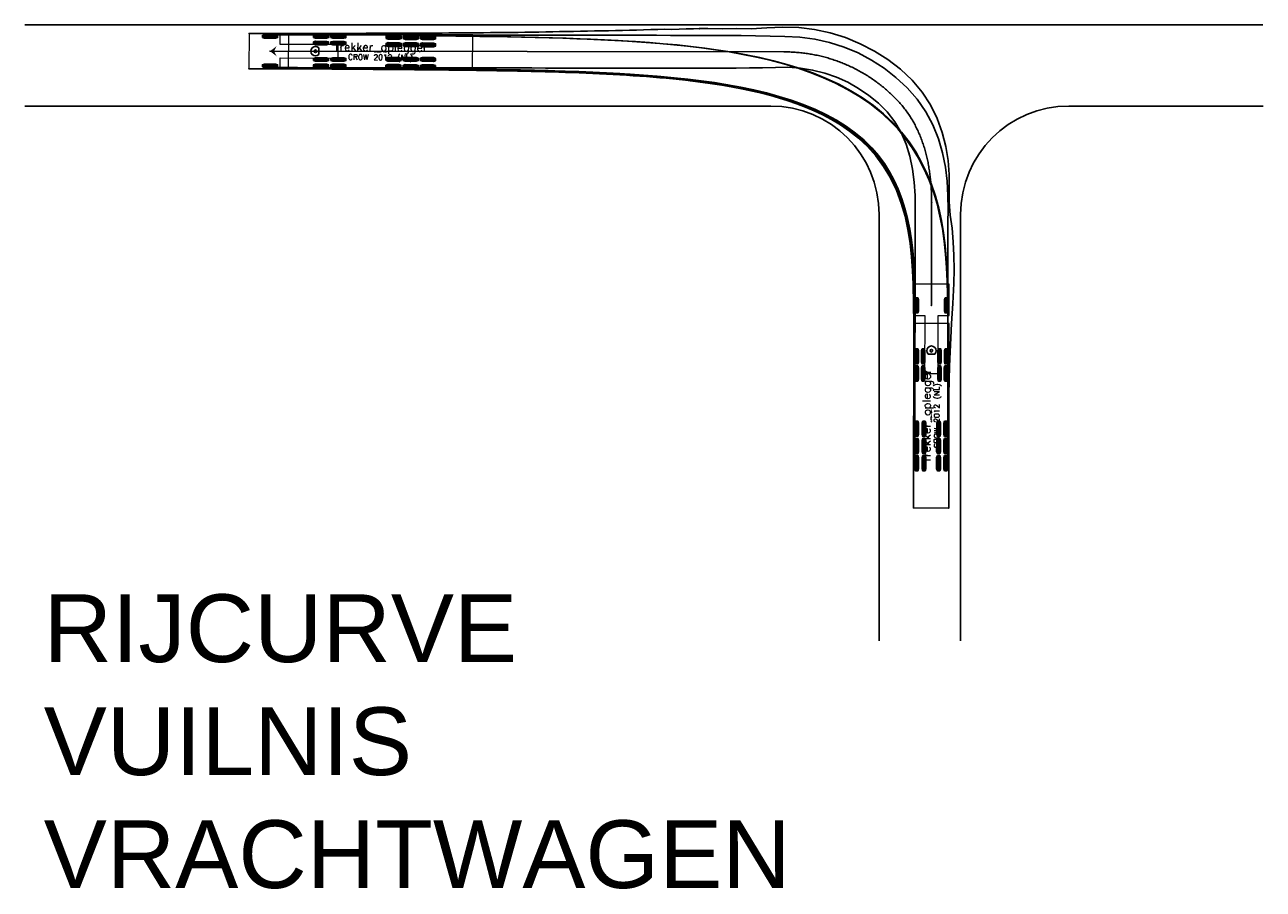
# Model space of a CAD drawing. Header units: metres. Extents: x 252743 to 254903, y 592696 to 593766.
# Tile 137 of 256: x 254463 to 254554, y 593298 to 593361. Entities that reach past the tile are written whole.
import ezdxf
from ezdxf.enums import TextEntityAlignment as Align

# ---------------------------------------------------------------- set-up
doc = ezdxf.new("R2010")
doc.units = ezdxf.units.M
doc.layers.add('ALGEMEEN HULP', color=6, linetype='Continuous', plot=False)
doc.layers.add('ALGEMEEN RIJCURVE', color=1, linetype='Continuous')
doc.layers.add('N-WB-KANTVERHARDING', color=2, linetype='Continuous')
doc.styles.add('N_STANDARD 200', font='arial.ttf', dxfattribs={"height": 0.4})
doc.styles.add('TSText', font='txt.shx')

# ---------------------------------------------------------------- blocks, each defined once
blk = doc.blocks.new('*U332')
at = {"layer": 'ALGEMEEN RIJCURVE', "color": 6, "linetype": 'Continuous', "ltscale": 1.524}
blk.add_circle((0, 0), 0.0127, dxfattribs=at)
blk = doc.blocks.new('*U333')
at = {"layer": 'ALGEMEEN RIJCURVE', "color": 6, "linetype": 'Continuous', "ltscale": 1.524}
blk.add_circle((0, 0), 0.0127, dxfattribs=at)
blk = doc.blocks.new('*U334')
at = {"layer": 'ALGEMEEN RIJCURVE', "color": 6, "linetype": 'Continuous', "ltscale": 1.524}
blk.add_circle((0, 0), 0.0127, dxfattribs=at)
blk = doc.blocks.new('*U335')
at = {"layer": 'ALGEMEEN RIJCURVE', "color": 6, "linetype": 'Continuous', "ltscale": 1.524}
blk.add_circle((0, 0), 0.0127, dxfattribs=at)
blk = doc.blocks.new('*U336')
at = {"layer": 'ALGEMEEN RIJCURVE', "color": 6, "linetype": 'Continuous', "ltscale": 1.524}
blk.add_circle((0, 0), 0.0127, dxfattribs=at)
blk = doc.blocks.new('*U337')
at = {"layer": 'ALGEMEEN RIJCURVE', "color": 6, "linetype": 'Continuous', "ltscale": 1.524}
blk.add_circle((0, 0), 0.0127, dxfattribs=at)
blk = doc.blocks.new('*U338')
at = {"layer": 'ALGEMEEN RIJCURVE'}
blk.add_hatch(color=4, dxfattribs=at).paths.add_polyline_path([(0, 0), (0.48, -0.37), (0.303, 0), (0.481, 0.368)])
blk = doc.blocks.new('*U339')
at = {"layer": 'ALGEMEEN RIJCURVE', "color": 10, "linetype": 'Continuous', "ltscale": 1.524}
blk.add_circle((0, 0), 0.0127, dxfattribs=at)
blk = doc.blocks.new('*U340')
at = {"layer": 'ALGEMEEN RIJCURVE', "color": 10, "linetype": 'Continuous', "ltscale": 1.524}
blk.add_circle((0, 0), 0.0127, dxfattribs=at)
blk = doc.blocks.new('*U341')
at = {"layer": 'ALGEMEEN RIJCURVE', "color": 10, "linetype": 'Continuous', "ltscale": 1.524}
blk.add_circle((0, 0), 0.0127, dxfattribs=at)
blk = doc.blocks.new('*U342')
at = {"layer": 'ALGEMEEN RIJCURVE', "color": 10, "linetype": 'Continuous', "ltscale": 1.524}
blk.add_circle((0, 0), 0.0127, dxfattribs=at)
blk = doc.blocks.new('*U343')
at = {"layer": 'ALGEMEEN RIJCURVE', "color": 10, "linetype": 'Continuous', "ltscale": 1.524}
blk.add_circle((0, 0), 0.0127, dxfattribs=at)
blk = doc.blocks.new('*U344')
at = {"layer": 'ALGEMEEN RIJCURVE', "color": 10, "linetype": 'Continuous', "ltscale": 1.524}
blk.add_circle((0, 0), 0.0127, dxfattribs=at)
blk = doc.blocks.new('*U345')
at = {"layer": 'ALGEMEEN RIJCURVE', "color": 10, "linetype": 'Continuous', "ltscale": 1.524}
blk.add_circle((0, 0), 0.0127, dxfattribs=at)
blk = doc.blocks.new('*U346')
at = {"layer": 'ALGEMEEN RIJCURVE', "color": 10, "linetype": 'Continuous', "ltscale": 1.524}
blk.add_circle((0, 0), 0.0127, dxfattribs=at)
blk = doc.blocks.new('*U347')
at = {"layer": 'ALGEMEEN RIJCURVE', "color": 10, "linetype": 'Continuous', "ltscale": 1.524}
blk.add_circle((0, 0), 0.0127, dxfattribs=at)
blk = doc.blocks.new('*U348')
at = {"layer": 'ALGEMEEN RIJCURVE', "color": 10, "linetype": 'Continuous', "ltscale": 1.524}
blk.add_circle((0, 0), 0.0127, dxfattribs=at)
blk = doc.blocks.new('*U349')
at = {"layer": 'ALGEMEEN RIJCURVE', "color": 10, "linetype": 'Continuous', "ltscale": 1.524}
blk.add_circle((0, 0), 0.0127, dxfattribs=at)
blk = doc.blocks.new('*U350')
at = {"layer": 'ALGEMEEN RIJCURVE', "color": 10, "linetype": 'Continuous', "ltscale": 1.524}
blk.add_circle((0, 0), 0.0127, dxfattribs=at)
blk = doc.blocks.new('*U351')
at = {"layer": 'ALGEMEEN RIJCURVE', "color": 80, "linetype": 'Continuous', "ltscale": 1.524}
blk.add_circle((0, 0), 0.0127, dxfattribs=at)
blk = doc.blocks.new('*U352')
at = {"layer": 'ALGEMEEN RIJCURVE', "color": 80, "linetype": 'Continuous', "ltscale": 1.524}
blk.add_circle((0, 0), 0.0127, dxfattribs=at)
blk = doc.blocks.new('*U353')
at = {"layer": 'ALGEMEEN RIJCURVE', "color": 80, "linetype": 'Continuous', "ltscale": 1.524}
blk.add_circle((0, 0), 0.0127, dxfattribs=at)
blk = doc.blocks.new('*U354')
at = {"layer": 'ALGEMEEN RIJCURVE', "color": 80, "linetype": 'Continuous', "ltscale": 1.524}
blk.add_circle((0, 0), 0.0127, dxfattribs=at)
blk = doc.blocks.new('*U356')
at = {"layer": 'ALGEMEEN RIJCURVE', "color": 80, "linetype": 'Continuous', "ltscale": 1.524}
blk.add_circle((0, 0), 0.0127, dxfattribs=at)
blk = doc.blocks.new('*U357')
at = {"layer": 'ALGEMEEN RIJCURVE', "color": 80, "linetype": 'Continuous', "ltscale": 1.524}
blk.add_circle((0, 0), 0.0127, dxfattribs=at)
blk = doc.blocks.new('*U358')
at = {"layer": 'ALGEMEEN RIJCURVE', "color": 80, "linetype": 'Continuous', "ltscale": 1.524}
blk.add_circle((0, 0), 0.0127, dxfattribs=at)
blk = doc.blocks.new('*U359')
at = {"layer": 'ALGEMEEN RIJCURVE', "color": 80, "linetype": 'Continuous', "ltscale": 1.524}
blk.add_circle((0, 0), 0.0127, dxfattribs=at)
blk = doc.blocks.new('*U361')
at = {"layer": 'ALGEMEEN RIJCURVE', "color": 2, "linetype": 'Continuous', "ltscale": 1.524}
for p, q in [((-9.741, 1.14275), (-10.859, 1.14275)), ((-9.741, 1.073), (-10.859, 1.073)), ((-9.741, 1.00325), (-10.859, 1.00325)), ((-8.471, 1.14275), (-9.589, 1.14275)), ((-8.471, 1.073), (-9.589, 1.073)), ((-8.471, 1.00325), (-9.589, 1.00325)), ((-7.201, 1.14275), (-8.319, 1.14275)), ((-7.201, 1.073), (-8.319, 1.073)), ((-7.201, 1.00325), (-8.319, 1.00325)), ((-9.741, 0.60875), (-10.859, 0.60875)), ((-9.741, 0.539), (-10.859, 0.539)), ((-9.741, 0.46925), (-10.859, 0.46925)), ((-8.471, 0.60875), (-9.589, 0.60875)), ((-8.471, 0.539), (-9.589, 0.539)), ((-8.471, 0.46925), (-9.589, 0.46925)), ((-7.201, 0.60875), (-8.319, 0.60875)), ((-7.201, 0.539), (-8.319, 0.539)), ((-7.201, 0.46925), (-8.319, 0.46925)), ((-9.741, -0.46925), (-10.859, -0.46925)), ((-9.741, -0.539), (-10.859, -0.539)), ((-9.741, -0.60875), (-10.859, -0.60875)), ((-8.471, -0.46925), (-9.589, -0.46925)), ((-8.471, -0.539), (-9.589, -0.539)), ((-8.471, -0.60875), (-9.589, -0.60875)), ((-7.201, -0.46925), (-8.319, -0.46925)), ((-7.201, -0.539), (-8.319, -0.539)), ((-7.201, -0.60875), (-8.319, -0.60875)), ((-9.741, -1.00325), (-10.859, -1.00325)), ((-9.741, -1.073), (-10.859, -1.073)), ((-9.741, -1.14275), (-10.859, -1.14275)), ((-8.471, -1.00325), (-9.589, -1.00325)), ((-8.471, -1.073), (-9.589, -1.073)), ((-8.471, -1.14275), (-9.589, -1.14275)), ((-7.201, -1.00325), (-8.319, -1.00325)), ((-7.201, -1.073), (-8.319, -1.073)), ((-7.201, -1.14275), (-8.319, -1.14275))]:
    blk.add_line(p, q, dxfattribs=at)
at = {"layer": 'ALGEMEEN RIJCURVE', "color": 7, "linetype": 'Continuous', "lineweight": 0, "ltscale": 1.524}
blk.add_lwpolyline([(0, 1.3), (-13.6, 1.3), (-13.6, -1.3), (0, -1.3), (0, 1.3), (0, 1.3)], close=True, dxfattribs=at)
at = {"layer": 'ALGEMEEN RIJCURVE', "color": 7, "linetype": 'Continuous', "ltscale": 1.524, "flags": 128}
for points in [[(-9.741, 1.160048), (-9.741, 0.985952), (-9.89752, 0.9335), (-10.70248, 0.9335), (-10.859, 0.985952), (-10.859, 1.160048), (-10.70248, 1.2125), (-9.89752, 1.2125)], [(-8.471, 1.160048), (-8.471, 0.985952), (-8.62752, 0.9335), (-9.43248, 0.9335), (-9.589, 0.985952), (-9.589, 1.160048), (-9.43248, 1.2125), (-8.62752, 1.2125)], [(-7.201, 1.160048), (-7.201, 0.985952), (-7.35752, 0.9335), (-8.16248, 0.9335), (-8.319, 0.985952), (-8.319, 1.160048), (-8.16248, 1.2125), (-7.35752, 1.2125)], [(-9.741, 0.626048), (-9.741, 0.451952), (-9.89752, 0.3995), (-10.70248, 0.3995), (-10.859, 0.451952), (-10.859, 0.626048), (-10.70248, 0.6785), (-9.89752, 0.6785)], [(-8.471, 0.626048), (-8.471, 0.451952), (-8.62752, 0.3995), (-9.43248, 0.3995), (-9.589, 0.451952), (-9.589, 0.626048), (-9.43248, 0.6785), (-8.62752, 0.6785)], [(-7.201, 0.626048), (-7.201, 0.451952), (-7.35752, 0.3995), (-8.16248, 0.3995), (-8.319, 0.451952), (-8.319, 0.626048), (-8.16248, 0.6785), (-7.35752, 0.6785)], [(-9.741, -0.451952), (-9.741, -0.626048), (-9.89752, -0.6785), (-10.70248, -0.6785), (-10.859, -0.626048), (-10.859, -0.451952), (-10.70248, -0.3995), (-9.89752, -0.3995)], [(-8.471, -0.451952), (-8.471, -0.626048), (-8.62752, -0.6785), (-9.43248, -0.6785), (-9.589, -0.626048), (-9.589, -0.451952), (-9.43248, -0.3995), (-8.62752, -0.3995)], [(-7.201, -0.451952), (-7.201, -0.626048), (-7.35752, -0.6785), (-8.16248, -0.6785), (-8.319, -0.626048), (-8.319, -0.451952), (-8.16248, -0.3995), (-7.35752, -0.3995)], [(-9.741, -0.985952), (-9.741, -1.160048), (-9.89752, -1.2125), (-10.70248, -1.2125), (-10.859, -1.160048), (-10.859, -0.985952), (-10.70248, -0.9335), (-9.89752, -0.9335)], [(-8.471, -0.985952), (-8.471, -1.160048), (-8.62752, -1.2125), (-9.43248, -1.2125), (-9.589, -1.160048), (-9.589, -0.985952), (-9.43248, -0.9335), (-8.62752, -0.9335)], [(-7.201, -0.985952), (-7.201, -1.160048), (-7.35752, -1.2125), (-8.16248, -1.2125), (-8.319, -1.160048), (-8.319, -0.985952), (-8.16248, -0.9335), (-7.35752, -0.9335)]]:
    blk.add_lwpolyline(points, close=True, dxfattribs=at)
at = {"layer": 'ALGEMEEN RIJCURVE', "color": 7, "linetype": 'Continuous', "ltscale": 1.524}
blk.add_circle((-2, 0), 0.097, dxfattribs=at)
blk = doc.blocks.new('*U362')
at = {"layer": 'ALGEMEEN RIJCURVE', "color": 2, "linetype": 'Continuous', "ltscale": 1.524}
for p, q in [((-6.026, 1.14875), (-7.144, 1.14875)), ((-6.026, 1.085), (-7.144, 1.085)), ((-6.026, 1.02125), (-7.144, 1.02125)), ((-4.756, 1.14875), (-5.874, 1.14875)), ((-4.756, 1.085), (-5.874, 1.085)), ((-4.756, 1.02125), (-5.874, 1.02125)), ((-6.026, 0.66975), (-7.144, 0.66975)), ((-6.026, 0.606), (-7.144, 0.606)), ((-6.026, 0.54225), (-7.144, 0.54225)), ((-4.756, 0.66975), (-5.874, 0.66975)), ((-4.756, 0.606), (-5.874, 0.606)), ((-4.756, 0.54225), (-5.874, 0.54225)), ((-6.026, -0.54225), (-7.144, -0.54225)), ((-6.026, -0.606), (-7.144, -0.606)), ((-6.026, -0.66975), (-7.144, -0.66975)), ((-4.756, -0.54225), (-5.874, -0.54225)), ((-4.756, -0.606), (-5.874, -0.606)), ((-4.756, -0.66975), (-5.874, -0.66975)), ((-6.026, -1.02125), (-7.144, -1.02125)), ((-6.026, -1.085), (-7.144, -1.085)), ((-6.026, -1.14875), (-7.144, -1.14875)), ((-4.756, -1.02125), (-5.874, -1.02125)), ((-4.756, -1.085), (-5.874, -1.085)), ((-4.756, -1.14875), (-5.874, -1.14875))]:
    blk.add_line(p, q, dxfattribs=at)
at = {"layer": 'ALGEMEEN RIJCURVE', "color": 7, "linetype": 'Continuous', "ltscale": 1.524}
blk.add_line((-5.14496, 0.24496), (-5.14496, -0.24496), dxfattribs=at)
at = {"layer": 'ALGEMEEN RIJCURVE', "color": 7, "linetype": 'Continuous', "ltscale": 1.524, "flags": 128}
for points in [[(-6.026, 1.16456), (-6.026, 1.00544), (-6.18252, 0.9575), (-6.98748, 0.9575), (-7.144, 1.00544), (-7.144, 1.16456), (-6.98748, 1.2125), (-6.18252, 1.2125)], [(-4.756, 1.16456), (-4.756, 1.00544), (-4.91252, 0.9575), (-5.71748, 0.9575), (-5.874, 1.00544), (-5.874, 1.16456), (-5.71748, 1.2125), (-4.91252, 1.2125)], [(-6.026, 0.68556), (-6.026, 0.52644), (-6.18252, 0.4785), (-6.98748, 0.4785), (-7.144, 0.52644), (-7.144, 0.68556), (-6.98748, 0.7335), (-6.18252, 0.7335)], [(-4.756, 0.68556), (-4.756, 0.52644), (-4.91252, 0.4785), (-5.71748, 0.4785), (-5.874, 0.52644), (-5.874, 0.68556), (-5.71748, 0.7335), (-4.91252, 0.7335)], [(-6.026, -0.52644), (-6.026, -0.68556), (-6.18252, -0.7335), (-6.98748, -0.7335), (-7.144, -0.68556), (-7.144, -0.52644), (-6.98748, -0.4785), (-6.18252, -0.4785)], [(-4.756, -0.52644), (-4.756, -0.68556), (-4.91252, -0.7335), (-5.71748, -0.7335), (-5.874, -0.68556), (-5.874, -0.52644), (-5.71748, -0.4785), (-4.91252, -0.4785)], [(-6.026, -1.00544), (-6.026, -1.16456), (-6.18252, -1.2125), (-6.98748, -1.2125), (-7.144, -1.16456), (-7.144, -1.00544), (-6.98748, -0.9575), (-6.18252, -0.9575)], [(-4.756, -1.00544), (-4.756, -1.16456), (-4.91252, -1.2125), (-5.71748, -1.2125), (-5.874, -1.16456), (-5.874, -1.00544), (-5.71748, -0.9575), (-4.91252, -0.9575)]]:
    blk.add_lwpolyline(points, close=True, dxfattribs=at)
at = {"layer": 'ALGEMEEN RIJCURVE', "color": 7, "linetype": 'Continuous', "lineweight": 0, "ltscale": 1.524}
blk.add_lwpolyline([(0, 1.3), (-2.3, 1.3), (-2.3, 0.4985), (-6.585, 0.4985), (-6.585, -0.4985), (-2.3, -0.4985), (-2.3, -1.3), (0, -1.3), (0, 1.3), (0, 1.3)], close=True, dxfattribs=at)
at = {"layer": 'ALGEMEEN RIJCURVE', "color": 7, "linetype": 'Continuous', "ltscale": 1.524}
blk.add_arc((-4.9, 0), 0.34643, 225, 135, dxfattribs=at)
blk = doc.blocks.new('*U360')
at = {"layer": 'ALGEMEEN RIJCURVE', "color": 2, "linetype": 'Continuous', "ltscale": 1.524}
for p, q in [((-0.557, 1.15), (0.561, 1.148)), ((-0.557, 1.086), (0.561, 1.084)), ((-0.557, 1.022), (0.561, 1.02)), ((-0.561, -1.02), (0.557, -1.022)), ((-0.561, -1.084), (0.557, -1.086)), ((-0.561, -1.148), (0.557, -1.15))]:
    blk.add_line(p, q, dxfattribs=at)
at = {"layer": 'ALGEMEEN RIJCURVE', "color": 7, "linetype": 'Continuous', "ltscale": 1.524, "flags": 128}
for points in [[(-0.557, 1.006), (-0.557, 1.165), (-0.401, 1.213), (0.404, 1.212), (0.561, 1.164), (0.56, 1.005), (0.404, 0.957), (-0.401, 0.958)], [(-0.561, -1.164), (-0.56, -1.005), (-0.404, -0.957), (0.401, -0.958), (0.557, -1.006), (0.557, -1.165), (0.401, -1.213), (-0.404, -1.212)]]:
    blk.add_lwpolyline(points, close=True, dxfattribs=at)
at = {"layer": 'ALGEMEEN RIJCURVE'}
for name, p, rotation in [('*U362', (-1.55, 0.002), 179.9145441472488), ('*U361', (1.35, 0.011), 179.537406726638)]:
    blk.add_blockref(name, p, dxfattribs=dict(at, rotation=rotation))
at = {"layer": 'ALGEMEEN RIJCURVE', "color": 4, "style": 'TSText'}
for s, height, p in [('Trekker oplegger', 0.60625, (8.153, 0.308)), ('CROW 2012 (NL)', 0.40417, (8.147, -0.45)), ('(c) 2015 Transoft Solutions, Inc. All rights reserved.', 0.02425, (8.15, -0.044))]:
    blk.add_text(s, height=height, rotation=359.53741, dxfattribs=at).set_placement(p, align=Align.MIDDLE_CENTER)
blk = doc.blocks.new('*U364')
at = {"layer": 'ALGEMEEN RIJCURVE', "color": 2, "linetype": 'Continuous', "ltscale": 1.524}
for p, q in [((-9.741, 1.14275), (-10.859, 1.14275)), ((-9.741, 1.073), (-10.859, 1.073)), ((-9.741, 1.00325), (-10.859, 1.00325)), ((-8.471, 1.14275), (-9.589, 1.14275)), ((-8.471, 1.073), (-9.589, 1.073)), ((-8.471, 1.00325), (-9.589, 1.00325)), ((-7.201, 1.14275), (-8.319, 1.14275)), ((-7.201, 1.073), (-8.319, 1.073)), ((-7.201, 1.00325), (-8.319, 1.00325)), ((-9.741, 0.60875), (-10.859, 0.60875)), ((-9.741, 0.539), (-10.859, 0.539)), ((-9.741, 0.46925), (-10.859, 0.46925)), ((-8.471, 0.60875), (-9.589, 0.60875)), ((-8.471, 0.539), (-9.589, 0.539)), ((-8.471, 0.46925), (-9.589, 0.46925)), ((-7.201, 0.60875), (-8.319, 0.60875)), ((-7.201, 0.539), (-8.319, 0.539)), ((-7.201, 0.46925), (-8.319, 0.46925)), ((-9.741, -0.46925), (-10.859, -0.46925)), ((-9.741, -0.539), (-10.859, -0.539)), ((-9.741, -0.60875), (-10.859, -0.60875)), ((-8.471, -0.46925), (-9.589, -0.46925)), ((-8.471, -0.539), (-9.589, -0.539)), ((-8.471, -0.60875), (-9.589, -0.60875)), ((-7.201, -0.46925), (-8.319, -0.46925)), ((-7.201, -0.539), (-8.319, -0.539)), ((-7.201, -0.60875), (-8.319, -0.60875)), ((-9.741, -1.00325), (-10.859, -1.00325)), ((-9.741, -1.073), (-10.859, -1.073)), ((-9.741, -1.14275), (-10.859, -1.14275)), ((-8.471, -1.00325), (-9.589, -1.00325)), ((-8.471, -1.073), (-9.589, -1.073)), ((-8.471, -1.14275), (-9.589, -1.14275)), ((-7.201, -1.00325), (-8.319, -1.00325)), ((-7.201, -1.073), (-8.319, -1.073)), ((-7.201, -1.14275), (-8.319, -1.14275))]:
    blk.add_line(p, q, dxfattribs=at)
at = {"layer": 'ALGEMEEN RIJCURVE', "color": 7, "linetype": 'Continuous', "lineweight": 0, "ltscale": 1.524}
blk.add_lwpolyline([(0, 1.3), (-13.6, 1.3), (-13.6, -1.3), (0, -1.3), (0, 1.3), (0, 1.3)], close=True, dxfattribs=at)
at = {"layer": 'ALGEMEEN RIJCURVE', "color": 7, "linetype": 'Continuous', "ltscale": 1.524, "flags": 128}
for points in [[(-9.741, 1.160048), (-9.741, 0.985952), (-9.89752, 0.9335), (-10.70248, 0.9335), (-10.859, 0.985952), (-10.859, 1.160048), (-10.70248, 1.2125), (-9.89752, 1.2125)], [(-8.471, 1.160048), (-8.471, 0.985952), (-8.62752, 0.9335), (-9.43248, 0.9335), (-9.589, 0.985952), (-9.589, 1.160048), (-9.43248, 1.2125), (-8.62752, 1.2125)], [(-7.201, 1.160048), (-7.201, 0.985952), (-7.35752, 0.9335), (-8.16248, 0.9335), (-8.319, 0.985952), (-8.319, 1.160048), (-8.16248, 1.2125), (-7.35752, 1.2125)], [(-9.741, 0.626048), (-9.741, 0.451952), (-9.89752, 0.3995), (-10.70248, 0.3995), (-10.859, 0.451952), (-10.859, 0.626048), (-10.70248, 0.6785), (-9.89752, 0.6785)], [(-8.471, 0.626048), (-8.471, 0.451952), (-8.62752, 0.3995), (-9.43248, 0.3995), (-9.589, 0.451952), (-9.589, 0.626048), (-9.43248, 0.6785), (-8.62752, 0.6785)], [(-7.201, 0.626048), (-7.201, 0.451952), (-7.35752, 0.3995), (-8.16248, 0.3995), (-8.319, 0.451952), (-8.319, 0.626048), (-8.16248, 0.6785), (-7.35752, 0.6785)], [(-9.741, -0.451952), (-9.741, -0.626048), (-9.89752, -0.6785), (-10.70248, -0.6785), (-10.859, -0.626048), (-10.859, -0.451952), (-10.70248, -0.3995), (-9.89752, -0.3995)], [(-8.471, -0.451952), (-8.471, -0.626048), (-8.62752, -0.6785), (-9.43248, -0.6785), (-9.589, -0.626048), (-9.589, -0.451952), (-9.43248, -0.3995), (-8.62752, -0.3995)], [(-7.201, -0.451952), (-7.201, -0.626048), (-7.35752, -0.6785), (-8.16248, -0.6785), (-8.319, -0.626048), (-8.319, -0.451952), (-8.16248, -0.3995), (-7.35752, -0.3995)], [(-9.741, -0.985952), (-9.741, -1.160048), (-9.89752, -1.2125), (-10.70248, -1.2125), (-10.859, -1.160048), (-10.859, -0.985952), (-10.70248, -0.9335), (-9.89752, -0.9335)], [(-8.471, -0.985952), (-8.471, -1.160048), (-8.62752, -1.2125), (-9.43248, -1.2125), (-9.589, -1.160048), (-9.589, -0.985952), (-9.43248, -0.9335), (-8.62752, -0.9335)], [(-7.201, -0.985952), (-7.201, -1.160048), (-7.35752, -1.2125), (-8.16248, -1.2125), (-8.319, -1.160048), (-8.319, -0.985952), (-8.16248, -0.9335), (-7.35752, -0.9335)]]:
    blk.add_lwpolyline(points, close=True, dxfattribs=at)
at = {"layer": 'ALGEMEEN RIJCURVE', "color": 7, "linetype": 'Continuous', "ltscale": 1.524}
blk.add_circle((-2, 0), 0.097, dxfattribs=at)
blk = doc.blocks.new('*U365')
at = {"layer": 'ALGEMEEN RIJCURVE', "color": 2, "linetype": 'Continuous', "ltscale": 1.524}
for p, q in [((-6.026, 1.14875), (-7.144, 1.14875)), ((-6.026, 1.085), (-7.144, 1.085)), ((-6.026, 1.02125), (-7.144, 1.02125)), ((-4.756, 1.14875), (-5.874, 1.14875)), ((-4.756, 1.085), (-5.874, 1.085)), ((-4.756, 1.02125), (-5.874, 1.02125)), ((-6.026, 0.66975), (-7.144, 0.66975)), ((-6.026, 0.606), (-7.144, 0.606)), ((-6.026, 0.54225), (-7.144, 0.54225)), ((-4.756, 0.66975), (-5.874, 0.66975)), ((-4.756, 0.606), (-5.874, 0.606)), ((-4.756, 0.54225), (-5.874, 0.54225)), ((-6.026, -0.54225), (-7.144, -0.54225)), ((-6.026, -0.606), (-7.144, -0.606)), ((-6.026, -0.66975), (-7.144, -0.66975)), ((-4.756, -0.54225), (-5.874, -0.54225)), ((-4.756, -0.606), (-5.874, -0.606)), ((-4.756, -0.66975), (-5.874, -0.66975)), ((-6.026, -1.02125), (-7.144, -1.02125)), ((-6.026, -1.085), (-7.144, -1.085)), ((-6.026, -1.14875), (-7.144, -1.14875)), ((-4.756, -1.02125), (-5.874, -1.02125)), ((-4.756, -1.085), (-5.874, -1.085)), ((-4.756, -1.14875), (-5.874, -1.14875))]:
    blk.add_line(p, q, dxfattribs=at)
at = {"layer": 'ALGEMEEN RIJCURVE', "color": 7, "linetype": 'Continuous', "ltscale": 1.524}
blk.add_line((-5.14496, 0.24496), (-5.14496, -0.24496), dxfattribs=at)
at = {"layer": 'ALGEMEEN RIJCURVE', "color": 7, "linetype": 'Continuous', "ltscale": 1.524, "flags": 128}
for points in [[(-6.026, 1.16456), (-6.026, 1.00544), (-6.18252, 0.9575), (-6.98748, 0.9575), (-7.144, 1.00544), (-7.144, 1.16456), (-6.98748, 1.2125), (-6.18252, 1.2125)], [(-4.756, 1.16456), (-4.756, 1.00544), (-4.91252, 0.9575), (-5.71748, 0.9575), (-5.874, 1.00544), (-5.874, 1.16456), (-5.71748, 1.2125), (-4.91252, 1.2125)], [(-6.026, 0.68556), (-6.026, 0.52644), (-6.18252, 0.4785), (-6.98748, 0.4785), (-7.144, 0.52644), (-7.144, 0.68556), (-6.98748, 0.7335), (-6.18252, 0.7335)], [(-4.756, 0.68556), (-4.756, 0.52644), (-4.91252, 0.4785), (-5.71748, 0.4785), (-5.874, 0.52644), (-5.874, 0.68556), (-5.71748, 0.7335), (-4.91252, 0.7335)], [(-6.026, -0.52644), (-6.026, -0.68556), (-6.18252, -0.7335), (-6.98748, -0.7335), (-7.144, -0.68556), (-7.144, -0.52644), (-6.98748, -0.4785), (-6.18252, -0.4785)], [(-4.756, -0.52644), (-4.756, -0.68556), (-4.91252, -0.7335), (-5.71748, -0.7335), (-5.874, -0.68556), (-5.874, -0.52644), (-5.71748, -0.4785), (-4.91252, -0.4785)], [(-6.026, -1.00544), (-6.026, -1.16456), (-6.18252, -1.2125), (-6.98748, -1.2125), (-7.144, -1.16456), (-7.144, -1.00544), (-6.98748, -0.9575), (-6.18252, -0.9575)], [(-4.756, -1.00544), (-4.756, -1.16456), (-4.91252, -1.2125), (-5.71748, -1.2125), (-5.874, -1.16456), (-5.874, -1.00544), (-5.71748, -0.9575), (-4.91252, -0.9575)]]:
    blk.add_lwpolyline(points, close=True, dxfattribs=at)
at = {"layer": 'ALGEMEEN RIJCURVE', "color": 7, "linetype": 'Continuous', "lineweight": 0, "ltscale": 1.524}
blk.add_lwpolyline([(0, 1.3), (-2.3, 1.3), (-2.3, 0.4985), (-6.585, 0.4985), (-6.585, -0.4985), (-2.3, -0.4985), (-2.3, -1.3), (0, -1.3), (0, 1.3), (0, 1.3)], close=True, dxfattribs=at)
at = {"layer": 'ALGEMEEN RIJCURVE', "color": 7, "linetype": 'Continuous', "ltscale": 1.524}
blk.add_arc((-4.9, 0), 0.34643, 225, 135, dxfattribs=at)
blk = doc.blocks.new('*U363')
at = {"layer": 'ALGEMEEN RIJCURVE', "color": 2, "linetype": 'Continuous', "ltscale": 1.524}
for p, q in [((-1.148, 0.561), (-1.15, -0.557)), ((-1.084, 0.561), (-1.086, -0.557)), ((-1.02, 0.56), (-1.022, -0.558)), ((1.022, 0.558), (1.02, -0.56)), ((1.086, 0.557), (1.084, -0.561)), ((1.15, 0.557), (1.148, -0.561))]:
    blk.add_line(p, q, dxfattribs=at)
at = {"layer": 'ALGEMEEN RIJCURVE', "color": 7, "linetype": 'Continuous', "ltscale": 1.524, "flags": 128}
for points in [[(-1.164, 0.561), (-1.005, 0.56), (-0.957, 0.404), (-0.958, -0.401), (-1.006, -0.558), (-1.165, -0.557), (-1.213, -0.401), (-1.212, 0.404)], [(1.006, 0.558), (1.165, 0.557), (1.213, 0.401), (1.212, -0.404), (1.164, -0.561), (1.005, -0.56), (0.957, -0.404), (0.958, 0.401)]]:
    blk.add_lwpolyline(points, close=True, dxfattribs=at)
at = {"layer": 'ALGEMEEN RIJCURVE', "rotation": 89.91908940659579}
for name, p in [('*U365', (0.002, 1.55)), ('*U364', (-0.002, -1.35))]:
    blk.add_blockref(name, p, dxfattribs=at)
at = {"layer": 'ALGEMEEN RIJCURVE', "color": 4, "style": 'TSText'}
for s, height, p in [('Trekker oplegger', 0.60625, (-0.363, -8.149)), ('CROW 2012 (NL)', 0.40417, (0.395, -8.151)), ('(c) 2015 Transoft Solutions, Inc. All rights reserved.', 0.02425, (-0.012, -8.15))]:
    blk.add_text(s, height=height, rotation=89.91909, dxfattribs=at).set_placement(p, align=Align.MIDDLE_CENTER)
blk = doc.blocks.new('*U331')
at = {"layer": 'ALGEMEEN RIJCURVE', "color": 6, "linetype": 'Continuous', "ltscale": 1.524}
for p, q in [((779.201, -23.811), (741.274, -23.758)), ((790.064, -42.503), (790.074, -34.908))]:
    blk.add_line(p, q, dxfattribs=at)
at = {"layer": 'ALGEMEEN RIJCURVE', "color": 80, "linetype": 'Continuous', "ltscale": 1.524, "flags": 128}
for points in [[(772.935, -22.096), (772.509, -22.106), (771.978, -22.119), (771.449, -22.133), (770.921, -22.147), (770.404, -22.132), (769.878, -22.148), (769.354, -22.164), (768.831, -22.179), (768.31, -22.195), (767.789, -22.21), (767.27, -22.224), (766.752, -22.238), (766.235, -22.251), (765.719, -22.264), (765.206, -22.259), (764.691, -22.272), (764.177, -22.284), (763.663, -22.296), (763.15, -22.307), (762.638, -22.317), (762.125, -22.327), (761.614, -22.336), (761.102, -22.344), (760.591, -22.353), (760.081, -22.36), (759.57, -22.367), (759.06, -22.374), (758.55, -22.38), (758.04, -22.386), (757.53, -22.391), (757.021, -22.396), (756.511, -22.401), (756.002, -22.405), (755.493, -22.404), (754.984, -22.409), (754.475, -22.412), (753.966, -22.416), (753.457, -22.419), (752.948, -22.422), (752.439, -22.425), (751.93, -22.427), (751.422, -22.43), (750.913, -22.432), (750.404, -22.434), (749.896, -22.435), (749.387, -22.437), (748.878, -22.438), (748.37, -22.44), (747.861, -22.441), (747.353, -22.442), (746.844, -22.443), (746.336, -22.444), (745.827, -22.444), (745.319, -22.445), (744.81, -22.445), (744.302, -22.446), (743.793, -22.446), (743.285, -22.447), (742.777, -22.447), (742.268, -22.459), (741.76, -22.458), (741.251, -22.457), (740.743, -22.457), (740.234, -22.456), (739.726, -22.455)], [(791.343, -57.454), (791.344, -56.408), (791.346, -55.362), (791.347, -54.316), (791.349, -53.27), (791.35, -52.224), (791.351, -51.178), (791.353, -50.131), (791.357, -49.085), (791.371, -48.039), (791.401, -46.993), (791.439, -45.946), (791.487, -44.897), (791.551, -43.846), (791.551, -43.846), (791.642, -42.382), (791.713, -40.906), (791.713, -40.906), (791.745, -39.869), (791.719, -38.84), (791.678, -37.815), (791.596, -36.809), (791.452, -35.85), (791.374, -34.878), (791.376, -33.866), (791.367, -32.849), (791.29, -31.82), (791.126, -30.783), (790.865, -29.746), (790.494, -28.721), (790.005, -27.723), (789.39, -26.772), (788.644, -25.887), (787.781, -25.09), (786.847, -24.374), (785.852, -23.744), (784.806, -23.204), (783.717, -22.758), (782.592, -22.411), (781.44, -22.164), (780.271, -22.021), (779.094, -21.981), (777.92, -22.039), (776.775, -22.114), (775.705, -22.096), (774.63, -22.104), (773.577, -22.081), (772.935, -22.096)], [(772.29, -25.944), (771.919, -25.901), (771.451, -25.85), (770.978, -25.802), (770.501, -25.756), (770.02, -25.713), (769.536, -25.672), (769.049, -25.634), (768.56, -25.598), (768.068, -25.564), (767.574, -25.532), (767.079, -25.502), (766.582, -25.474), (766.084, -25.448), (765.584, -25.423), (765.084, -25.4), (764.582, -25.379), (764.08, -25.359), (763.577, -25.34), (763.073, -25.322), (762.569, -25.305), (762.064, -25.29), (761.559, -25.275), (761.054, -25.262), (760.548, -25.249), (760.042, -25.237), (759.535, -25.226), (759.029, -25.215), (758.522, -25.205), (758.015, -25.196), (757.507, -25.188), (757, -25.18), (756.493, -25.172), (755.985, -25.165), (755.477, -25.158), (754.97, -25.152), (754.462, -25.146), (753.954, -25.141), (753.446, -25.135), (752.938, -25.13), (752.43, -25.126), (751.922, -25.122), (751.413, -25.117), (750.905, -25.113), (750.397, -25.109), (749.889, -25.105), (749.381, -25.101), (748.872, -25.097), (748.364, -25.093), (747.856, -25.089), (747.348, -25.085), (746.839, -25.08), (746.331, -25.076), (745.823, -25.072), (745.314, -25.068), (744.806, -25.064), (744.298, -25.062), (743.789, -25.061), (743.281, -25.06), (742.772, -25.06), (742.264, -25.059), (741.756, -25.058), (741.247, -25.058), (740.739, -25.057), (740.23, -25.056), (739.722, -25.055)], [(788.743, -57.451), (788.744, -56.405), (788.746, -55.358), (788.747, -54.312), (788.749, -53.266), (788.75, -52.22), (788.751, -51.174), (788.753, -50.128), (788.754, -49.082), (788.756, -48.035), (788.757, -46.989), (788.759, -45.943), (788.76, -44.897), (788.76, -43.851), (788.752, -42.401), (788.721, -40.951), (788.721, -40.951), (788.676, -39.94), (788.603, -38.93), (788.493, -37.923), (788.334, -36.923), (788.117, -35.935), (787.833, -34.964), (787.476, -34.018), (787.041, -33.108), (786.534, -32.255), (785.963, -31.477), (785.341, -30.782), (784.683, -30.172), (784.017, -29.646), (783.355, -29.195), (782.701, -28.804), (782.06, -28.465), (781.418, -28.16), (780.774, -27.887), (780.129, -27.64), (779.486, -27.417), (778.844, -27.215), (778.205, -27.032), (777.554, -26.863), (776.872, -26.702), (776.166, -26.551), (775.404, -26.405), (774.59, -26.264), (773.73, -26.132), (772.838, -26.011), (772.29, -25.944)]]:
    blk.add_lwpolyline(points, dxfattribs=at)
at = {"layer": 'ALGEMEEN RIJCURVE', "color": 10, "linetype": 'Continuous', "ltscale": 1.524, "flags": 128}
for points in [[(791.276, -42.504), (791.278, -41.492), (791.279, -40.479), (791.281, -39.466), (791.282, -38.454), (791.283, -37.441), (791.285, -36.428), (791.286, -35.416), (791.28, -34.392), (791.22, -33.351), (791.091, -32.303), (790.879, -31.255), (790.574, -30.217), (790.165, -29.202), (789.644, -28.226), (789.006, -27.308), (788.263, -26.472), (787.448, -25.708), (786.57, -25.019), (785.633, -24.411), (784.647, -23.888), (783.618, -23.454), (782.554, -23.113), (781.465, -22.867), (780.358, -22.718), (779.249, -22.663), (778.163, -22.638), (777.09, -22.622), (776.027, -22.611), (774.974, -22.603), (773.928, -22.598), (772.888, -22.594), (771.852, -22.591), (770.821, -22.588), (769.792, -22.586), (768.766, -22.585), (767.742, -22.583), (766.719, -22.581), (765.698, -22.58), (764.677, -22.578), (763.657, -22.577), (762.638, -22.575), (761.619, -22.574), (760.601, -22.572), (759.583, -22.571), (758.565, -22.569), (757.548, -22.568), (756.53, -22.567), (755.513, -22.565), (754.496, -22.564), (753.479, -22.562), (752.462, -22.561), (751.445, -22.559), (750.428, -22.558), (749.411, -22.557), (748.394, -22.555), (747.377, -22.554), (746.36, -22.552), (745.343, -22.551), (744.326, -22.549), (743.309, -22.548), (742.293, -22.547), (741.276, -22.545)], [(791.262, -52.884), (791.263, -51.872), (791.264, -50.859), (791.266, -49.846), (791.267, -48.834), (791.269, -47.821), (791.27, -46.808), (791.272, -45.796), (791.273, -44.781), (791.273, -43.763), (791.268, -42.746), (791.255, -41.731), (791.227, -40.722), (791.18, -39.723), (791.109, -38.74), (791.008, -37.778), (790.871, -36.842), (790.695, -35.922), (790.474, -35.019), (790.206, -34.137), (789.89, -33.281), (789.525, -32.452), (789.11, -31.656), (788.647, -30.895), (788.135, -30.175), (787.576, -29.495), (786.952, -28.841), (786.263, -28.217), (785.515, -27.629), (784.713, -27.081), (783.866, -26.577), (782.979, -26.117), (782.061, -25.7), (781.116, -25.325), (780.15, -24.99), (779.168, -24.692), (778.174, -24.428), (777.17, -24.195), (776.16, -23.99), (775.144, -23.809), (774.125, -23.651), (773.104, -23.512), (772.081, -23.391), (771.058, -23.285), (770.034, -23.192), (769.01, -23.111), (767.987, -23.041), (766.964, -22.979), (765.941, -22.925), (764.918, -22.878), (763.897, -22.837), (762.875, -22.801), (761.854, -22.77), (760.834, -22.743), (759.814, -22.719), (758.794, -22.698), (757.775, -22.679), (756.755, -22.663), (755.737, -22.649), (754.718, -22.636), (753.7, -22.625), (752.682, -22.616), (751.664, -22.607)], [(791.26, -54.154), (791.261, -53.142), (791.263, -52.129), (791.264, -51.116), (791.265, -50.104), (791.267, -49.091), (791.268, -48.078), (791.27, -47.066), (791.272, -46.051), (791.275, -45.033), (791.278, -44.016), (791.278, -43.001), (791.272, -41.991), (791.253, -40.991), (791.218, -40.005), (791.162, -39.039), (791.079, -38.095), (790.962, -37.163), (790.805, -36.245), (790.607, -35.343), (790.362, -34.459), (790.071, -33.599), (789.731, -32.764), (789.342, -31.959), (788.903, -31.186), (788.415, -30.448), (787.859, -29.731), (787.231, -29.039), (786.537, -28.382), (785.782, -27.767), (784.974, -27.197), (784.121, -26.674), (783.229, -26.198), (782.306, -25.769), (781.357, -25.384), (780.389, -25.041), (779.406, -24.736), (778.411, -24.466), (777.407, -24.228), (776.397, -24.019), (775.382, -23.835), (774.364, -23.673), (773.343, -23.532), (772.322, -23.408), (771.3, -23.3), (770.277, -23.205), (769.254, -23.123), (768.232, -23.051), (767.209, -22.988), (766.187, -22.933), (765.166, -22.885), (764.144, -22.843), (763.124, -22.807), (762.103, -22.775), (761.083, -22.747), (760.064, -22.722), (759.044, -22.701), (758.025, -22.682), (757.007, -22.666), (755.988, -22.651), (754.97, -22.638), (753.951, -22.627), (752.934, -22.617)], [(788.851, -42.501), (788.853, -41.488), (788.854, -40.476), (788.856, -39.463), (788.857, -38.45), (788.858, -37.438), (788.86, -36.425), (788.861, -35.412), (788.855, -34.407), (788.797, -33.42), (788.674, -32.454), (788.475, -31.514), (788.192, -30.61), (787.82, -29.753), (787.355, -28.957), (786.798, -28.238), (786.15, -27.596), (785.443, -27.015), (784.687, -26.498), (783.889, -26.049), (783.054, -25.674), (782.188, -25.374), (781.3, -25.151), (780.396, -25.008), (779.482, -24.945), (778.558, -24.958), (777.605, -24.98), (776.642, -24.994), (775.668, -25.002), (774.686, -25.007), (773.698, -25.009), (772.704, -25.01), (771.705, -25.01), (770.703, -25.01), (769.698, -25.009), (768.69, -25.008), (767.681, -25.007), (766.67, -25.006), (765.658, -25.004), (764.645, -25.003), (763.631, -25.002), (762.616, -25), (761.601, -24.999), (760.586, -24.997), (759.57, -24.996), (758.554, -24.994), (757.538, -24.993), (756.522, -24.992), (755.506, -24.99), (754.489, -24.989), (753.473, -24.987), (752.456, -24.986), (751.44, -24.984), (750.423, -24.983), (749.406, -24.982), (748.39, -24.98), (747.373, -24.979), (746.356, -24.977), (745.339, -24.976), (744.323, -24.974), (743.306, -24.973), (742.289, -24.971), (741.272, -24.97)], [(788.837, -52.881), (788.838, -51.868), (788.839, -50.856), (788.841, -49.843), (788.842, -48.83), (788.844, -47.818), (788.845, -46.805), (788.847, -45.792), (788.848, -44.778), (788.848, -43.767), (788.843, -42.765), (788.83, -41.776), (788.804, -40.807), (788.759, -39.862), (788.693, -38.948), (788.601, -38.073), (788.479, -37.238), (788.324, -36.431), (788.133, -35.652), (787.905, -34.902), (787.639, -34.182), (787.335, -33.494), (786.994, -32.84), (786.617, -32.222), (786.204, -31.641), (785.756, -31.098), (785.254, -30.573), (784.694, -30.066), (784.076, -29.581), (783.404, -29.123), (782.682, -28.694), (781.916, -28.296), (781.109, -27.931), (780.268, -27.597), (779.398, -27.296), (778.502, -27.024), (777.586, -26.781), (776.652, -26.564), (775.704, -26.372), (774.744, -26.201), (773.775, -26.05), (772.797, -25.918), (771.812, -25.801), (770.823, -25.698), (769.829, -25.608), (768.831, -25.53), (767.83, -25.461), (766.826, -25.4), (765.821, -25.347), (764.814, -25.301), (763.805, -25.26), (762.795, -25.225), (761.784, -25.194), (760.772, -25.167), (759.76, -25.143), (758.747, -25.122), (757.733, -25.104), (756.719, -25.088), (755.705, -25.074), (754.69, -25.061), (753.675, -25.05), (752.659, -25.04), (751.644, -25.032)], [(788.835, -54.151), (788.836, -53.138), (788.838, -52.126), (788.839, -51.113), (788.84, -50.1), (788.842, -49.088), (788.843, -48.075), (788.845, -47.062), (788.847, -46.048), (788.85, -45.037), (788.853, -44.035), (788.854, -43.046), (788.848, -42.076), (788.832, -41.13), (788.802, -40.214), (788.755, -39.334), (788.686, -38.491), (788.591, -37.673), (788.465, -36.878), (788.305, -36.107), (788.111, -35.361), (787.881, -34.641), (787.615, -33.948), (787.312, -33.285), (786.972, -32.652), (786.595, -32.051), (786.161, -31.462), (785.662, -30.888), (785.098, -30.334), (784.473, -29.808), (783.791, -29.313), (783.057, -28.853), (782.277, -28.429), (781.458, -28.041), (780.605, -27.69), (779.724, -27.373), (778.818, -27.089), (777.893, -26.835), (776.952, -26.61), (775.997, -26.41), (775.031, -26.234), (774.057, -26.079), (773.075, -25.942), (772.087, -25.822), (771.094, -25.716), (770.097, -25.624), (769.097, -25.543), (768.094, -25.472), (767.089, -25.41), (766.083, -25.356), (765.074, -25.308), (764.064, -25.267), (763.054, -25.231), (762.042, -25.199), (761.03, -25.171), (760.017, -25.147), (759.003, -25.126), (757.989, -25.107), (756.975, -25.09), (755.96, -25.076), (754.945, -25.063), (753.929, -25.052), (752.914, -25.042)]]:
    blk.add_lwpolyline(points, dxfattribs=at)
at = {"layer": 'ALGEMEEN RIJCURVE', "color": 6, "linetype": 'Continuous', "ltscale": 1.524, "flags": 128}
blk.add_lwpolyline([(790.074, -34.908), (790.074, -34.806), (790.073, -34.704), (790.072, -34.603), (790.07, -34.501), (790.067, -34.4), (790.064, -34.298), (790.061, -34.197), (790.056, -34.095), (790.051, -33.994), (790.046, -33.892), (790.04, -33.791), (790.033, -33.689), (790.026, -33.588), (790.018, -33.487), (790.009, -33.386), (789.999, -33.284), (789.989, -33.183), (789.979, -33.082), (789.967, -32.981), (789.955, -32.88), (789.942, -32.78), (789.928, -32.679), (789.913, -32.578), (789.898, -32.478), (789.882, -32.378), (789.865, -32.278), (789.848, -32.177), (789.829, -32.078), (789.81, -31.978), (789.79, -31.878), (789.769, -31.779), (789.747, -31.68), (789.724, -31.581), (789.701, -31.482), (789.677, -31.383), (789.651, -31.285), (789.625, -31.186), (789.598, -31.089), (789.57, -30.991), (789.541, -30.894), (789.511, -30.796), (789.48, -30.7), (789.449, -30.603), (789.416, -30.507), (789.382, -30.411), (789.347, -30.316), (789.312, -30.22), (789.275, -30.126), (789.238, -30.031), (789.199, -29.937), (789.159, -29.844), (789.119, -29.751), (789.077, -29.658), (789.034, -29.566), (788.991, -29.474), (788.946, -29.383), (788.9, -29.292), (788.854, -29.202), (788.806, -29.112), (788.757, -29.023), (788.707, -28.935), (788.656, -28.847), (788.604, -28.759), (788.551, -28.673), (788.497, -28.587), (788.442, -28.502), (788.385, -28.417), (788.328, -28.333), (788.27, -28.25), (788.21, -28.167), (788.15, -28.086), (788.088, -28.005), (788.026, -27.925), (787.962, -27.846), (787.897, -27.767), (787.832, -27.69), (787.765, -27.613), (787.697, -27.538), (787.628, -27.463), (787.558, -27.389), (787.488, -27.316), (787.417, -27.243), (787.346, -27.171), (787.274, -27.099), (787.201, -27.028), (787.127, -26.958), (787.053, -26.889), (786.979, -26.82), (786.903, -26.751), (786.828, -26.684), (786.751, -26.617), (786.674, -26.551), (786.596, -26.485), (786.518, -26.42), (786.439, -26.356), (786.36, -26.293), (786.28, -26.23), (786.2, -26.168), (786.119, -26.107), (786.037, -26.046), (785.955, -25.986), (785.873, -25.927), (785.789, -25.868), (785.706, -25.811), (785.622, -25.754), (785.537, -25.698), (785.452, -25.642), (785.366, -25.588), (785.28, -25.534), (785.193, -25.48), (785.106, -25.428), (785.019, -25.376), (784.931, -25.326), (784.843, -25.276), (784.754, -25.226), (784.664, -25.178), (784.575, -25.13), (784.485, -25.083), (784.394, -25.037), (784.303, -24.992), (784.212, -24.947), (784.12, -24.904), (784.028, -24.861), (783.935, -24.819), (783.843, -24.777), (783.749, -24.737), (783.656, -24.698), (783.562, -24.659), (783.468, -24.621), (783.373, -24.584), (783.278, -24.548), (783.183, -24.512), (783.087, -24.478), (782.991, -24.444), (782.895, -24.411), (782.799, -24.379), (782.702, -24.348), (782.605, -24.318), (782.508, -24.288), (782.41, -24.26), (782.313, -24.232), (782.215, -24.205), (782.116, -24.179), (782.018, -24.154), (781.919, -24.13), (781.82, -24.106), (781.721, -24.084), (781.622, -24.062), (781.523, -24.042), (781.423, -24.022), (781.323, -24.003), (781.223, -23.985), (781.123, -23.968), (781.023, -23.951), (780.922, -23.936), (780.822, -23.922), (780.721, -23.908), (780.62, -23.895), (780.519, -23.883), (780.418, -23.872), (780.317, -23.862), (780.216, -23.853), (780.115, -23.845), (780.013, -23.838), (779.912, -23.831), (779.811, -23.826), (779.709, -23.821), (779.608, -23.817), (779.506, -23.814), (779.404, -23.812), (779.303, -23.811), (779.201, -23.811)], dxfattribs=at)
at = {"layer": 'ALGEMEEN RIJCURVE'}
for name, p in [('*U359', (739.726, -22.455)), ('*U360', (741.274, -23.758)), ('*U342', (741.276, -22.545)), ('*U346', (751.664, -22.607)), ('*U350', (752.934, -22.617)), ('*U354', (772.935, -22.096)), ('*U358', (772.935, -22.096)), ('*U338', (741.274, -23.758)), ('*U357', (739.722, -25.055)), ('*U340', (741.272, -24.97)), ('*U344', (751.644, -25.032)), ('*U348', (752.914, -25.042)), ('*U352', (772.29, -25.944)), ('*U356', (772.29, -25.944)), ('*U363', (790.064, -42.503)), ('*U339', (788.851, -42.501)), ('*U341', (791.276, -42.504)), ('*U343', (788.837, -52.881)), ('*U345', (791.262, -52.884)), ('*U347', (788.835, -54.151)), ('*U349', (791.26, -54.154)), ('*U351', (788.743, -57.451)), ('*U353', (791.343, -57.454))]:
    blk.add_blockref(name, p, dxfattribs=at)
for name, p, rotation in [('*U337', (741.274, -23.758), 179.9190893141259), ('*U335', (779.201, -23.811), 179.9190894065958), ('*U336', (779.201, -23.811), 179.9190893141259), ('*U333', (790.074, -34.908), 89.91908940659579), ('*U334', (790.074, -34.908), 89.91908940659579), ('*U332', (790.064, -42.503), 89.91908940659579)]:
    blk.add_blockref(name, p, dxfattribs=dict(at, rotation=rotation))

msp = doc.modelspace()

# ---------------------------------------------------------------- linework, layer by layer
at = {"layer": 'N-WB-KANTVERHARDING'}
for p, q in [((254462.982, 593361.44), (254554.305, 593361.44)), ((254462.999, 593355.44), (254518.007, 593355.44)), ((254540.007, 593355.44), (254554.339, 593355.44)), ((254526.007, 593347.44), (254526.007, 593315.987)), ((254532.007, 593347.44), (254532.007, 593315.987))]:
    msp.add_line(p, q, dxfattribs=at)
for centre, start, end in [((254518.007, 593347.44), 0, 90), ((254540.007, 593347.44), 90, 180)]:
    msp.add_arc(centre, 8, start, end, dxfattribs=at)

# ---------------------------------------------------------------- block references
at = {"layer": 'ALGEMEEN RIJCURVE', "linetype": 'Continuous'}
msp.add_blockref('*U331', (253739.8, 593383.248), dxfattribs=at)

# ---------------------------------------------------------------- texts
at = {"layer": 'ALGEMEEN HULP', "insert": (254464.378, 593319.421), "char_height": 5, "width": 11.7453, "attachment_point": 1, "style": 'N_STANDARD 200'}
msp.add_mtext('RIJCURVE\\PVUILNIS\\PVRACHTWAGEN', dxfattribs=at)

doc.saveas('drawing.dxf')
